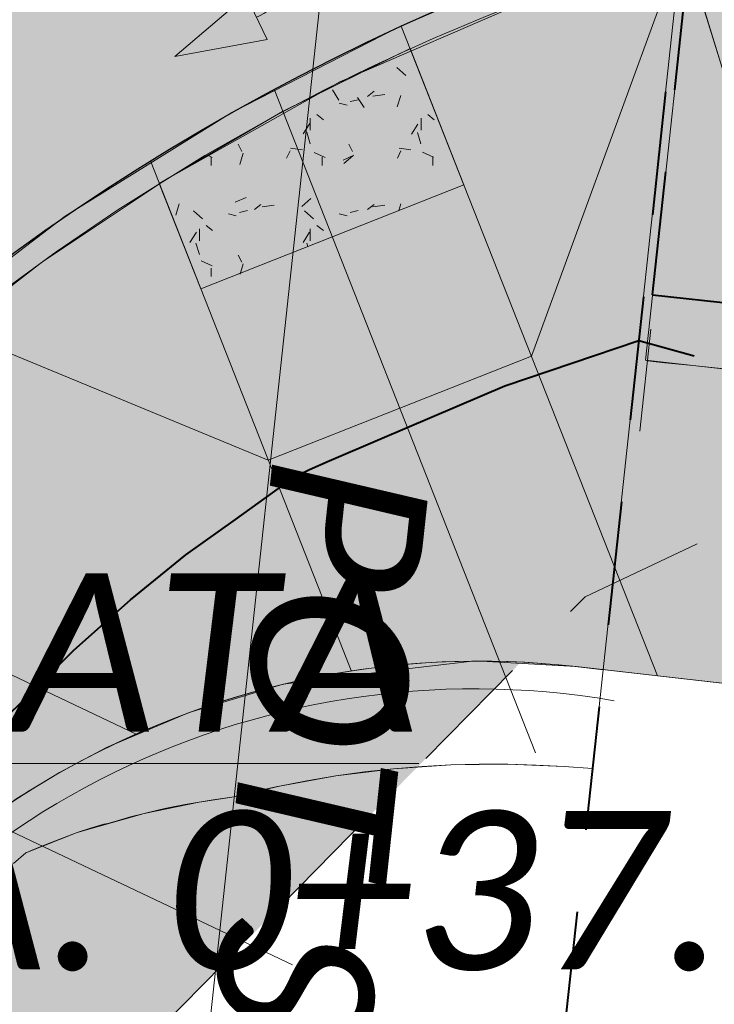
# Model space of a CAD drawing. Extents: x -11 to 1364399, y -11 to 423796.
# Tile 24 of 55: x 1364286 to 1364298, y 423064 to 423081. Entities that reach past the tile are written whole.
import ezdxf

# ---------------------------------------------------------------- set-up
doc = ezdxf.new("R2010")
doc.units = 0
doc.header["$MEASUREMENT"] = 0
doc.linetypes.add('DGN Style 2', pattern=[3.645057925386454, 2.187034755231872, -1.458023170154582])
doc.linetypes.add('DGN Style 3', pattern=[5.103081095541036, 3.645057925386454, -1.458023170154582])
for name, color, linetype, lineweight, plot in [('CM_Corridor_Conceptual (Construction)', 7, 'Continuous', 0, False), ('CM_Corridor_Point_Control (Construction)', 7, 'Continuous', 0, False), ('CM_Corridor_Range_Conceptual (Construction)', 1, 'DGN Style 3', 30, False), ('CM_Corridor_Range_Final (Construction)', 1, 'DGN Style 2', 30, False), ('SC_Scratch1', 7, 'Continuous', 0, False), ('SC_Scratch13', 7, 'Continuous', 0, False), ('SC_Scratch2', 7, 'Continuous', 0, False)]:
    doc.layers.add(name, color=color, linetype=linetype, lineweight=lineweight, plot=plot)
for name, color, linetype, lineweight in [('DR_P_Flow_Arrow', 151, 'Continuous', 13), ('DT_P_Tie', 94, 'Continuous', 0), ('PV_P_Curb', 120, 'Continuous', 13), ('PV_P_Curb_Ramp', 120, 'Continuous', 13), ('PV_P_EOP', 7, 'Continuous', 30), ('PV_P_Saw_Cut_Line', 62, 'Continuous', 13), ('PV_P_Walk', 241, 'Continuous', 13), ('SC_Scratch17', 7, 'Continuous', 13), ('SC_Shading1', 253, 'Continuous', 0), ('SC_Shading3', 254, 'Continuous', 0), ('SH_Masking', 7, 'Continuous', 0)]:
    doc.layers.add(name, color=color, linetype=linetype, lineweight=lineweight)
doc.styles.add('~P_Label - CenterDescender', font='calibrii.ttf', dxfattribs={"height": 0.13999972})
doc.styles.add('~P_Label - LeftTop', font='calibrii.ttf', dxfattribs={"height": 0.13999972})

# ---------------------------------------------------------------- blocks, each defined once
blk = doc.blocks.new('*U34', base_point=(1364186.618291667, 423117.8898333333))
at = {"layer": 'CM_Corridor_Range_Final (Construction)', "linetype": 'DGN Style 2', "lineweight": 40, "transparency": 33554559, "flags": 128}
blk.add_lwpolyline([(1364150.329148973, 422716.7678084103), (1364230.713659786, 422858.7178362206, 0.1054653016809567), (1364304.20502974, 423092.066667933), (1364343.645341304, 423506.1780339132)], format="xyb", dxfattribs=at)
blk = doc.blocks.new('*U68', base_point=(1364219.727625, 422915.9233333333))
at = {"layer": 'CM_Corridor_Conceptual (Construction)', "transparency": 33554559}
blk.add_rational_spline([(1364093.954141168, 422753.403720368), (1364104.522277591, 422765.9350585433), (1364115.090414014, 422778.4663967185), (1364125.658550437, 422790.9977348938), (1364145.170028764, 422822.6529385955), (1364164.681507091, 422854.3081422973), (1364184.192985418, 422885.963345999), (1364184.516933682, 422886.4935030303), (1364185.58392952, 422888.2300121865), (1364187.463358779, 422891.3490809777), (1364188.964707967, 422893.8746957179), (1364190.546353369, 422896.5683191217), (1364192.08791979, 422899.2300788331), (1364193.620349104, 422901.9112832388), (1364195.135619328, 422904.5986388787), (1364196.635731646, 422907.295438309), (1364198.120113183, 422910.0007244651), (1364199.588850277, 422912.714622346), (1364201.041869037, 422915.4369979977), (1364202.479105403, 422918.1677143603), (1364203.90061984, 422920.9069053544), (1364205.305942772, 422923.6535740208), (1364206.696703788, 422926.411168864), (1364208.066298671, 422929.1657572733), (1364209.44032588, 422931.971205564), (1364210.718800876, 422934.6174146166), (1364212.184980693, 422937.6989013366), (1364212.97931268, 422939.4019560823), (1364213.239577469, 422939.9590639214), (1364213.716583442, 422941.0890533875), (1364215.219189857, 422944.6209774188), (1364217.821324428, 422951.0192401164), (1364219.924476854, 422956.3680948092), (1364222.10054059, 422962.0774802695), (1364224.177638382, 422967.7243577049), (1364226.199755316, 422973.4165849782), (1364228.155230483, 422979.1255738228), (1364230.046756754, 422984.8577311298), (1364231.873338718, 422990.6105053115), (1364233.6349401, 422996.3836197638), (1364235.331294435, 423002.1762527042), (1364236.962178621, 423007.9875702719), (1364238.527475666, 423013.817318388), (1364240.026623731, 423019.662821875), (1364241.460889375, 423025.5308986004), (1364242.824344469, 423031.3912917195), (1364244.139403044, 423037.3581949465), (1364245.317591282, 423042.9839001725), (1364246.702573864, 423050.0029814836), (1364247.411709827, 423053.9489112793), (1364247.631928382, 423055.1388740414), (1364247.689590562, 423055.4539966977), (1364247.747252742, 423055.7691193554), (1364247.804914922, 423056.0842420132), (1364253.992388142, 423089.8986591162), (1364281.542445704, 423110.4581814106), (1364315.719468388, 423106.7661969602), (1364325.646686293, 423105.6938058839), (1364335.573904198, 423104.6214148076), (1364345.501122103, 423103.5490237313)], [1, 1, 1, 1, 1, 1, 1, 1, 1, 1, 1, 1, 1, 1, 1, 1, 1, 1, 1, 1, 1, 1, 1, 1, 1, 1, 1, 1, 1, 1, 1, 1, 1, 1, 1, 1, 1, 1, 1, 1, 1, 1, 1, 1, 1, 1, 1, 1, 1, 1, 1, 1, 1, 1, 0.8217109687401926, 0.8217109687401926, 1, 1, 1, 1], degree=3, knots=[0, 0, 0, 0, 0.1428571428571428, 0.1428571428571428, 0.1428571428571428, 0.2857142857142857, 0.2857142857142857, 0.2857142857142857, 0.2928392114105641, 0.3000593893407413, 0.3072795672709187, 0.3144997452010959, 0.3217199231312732, 0.3289401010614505, 0.3361602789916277, 0.3433804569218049, 0.3506006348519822, 0.3578208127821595, 0.3650409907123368, 0.372261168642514, 0.3794813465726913, 0.3867015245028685, 0.3939217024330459, 0.401141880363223, 0.4083620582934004, 0.4155822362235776, 0.4228024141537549, 0.4285714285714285, 0.4285714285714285, 0.4285714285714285, 0.4350069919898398, 0.4421870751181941, 0.4493671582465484, 0.4565472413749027, 0.463727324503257, 0.4709074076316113, 0.4780874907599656, 0.48526757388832, 0.4924476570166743, 0.4996277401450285, 0.5068078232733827, 0.5139879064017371, 0.5211679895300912, 0.5283480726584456, 0.5355281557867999, 0.5427082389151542, 0.5498883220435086, 0.5570684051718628, 0.5642484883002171, 0.5714285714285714, 0.5714285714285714, 0.5714285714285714, 0.7142857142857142, 0.7142857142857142, 0.7142857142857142, 0.8571428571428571, 0.8571428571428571, 0.8571428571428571, 1, 1, 1, 1], dxfattribs=at)
blk = doc.blocks.new('*U69', base_point=(1364219.727625, 422915.9233333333))
at = {"layer": 'CM_Corridor_Conceptual (Construction)', "transparency": 33554559}
blk.add_rational_spline([(1364093.954141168, 422753.403720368), (1364104.522277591, 422765.9350585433), (1364115.090414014, 422778.4663967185), (1364125.658550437, 422790.9977348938), (1364145.170028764, 422822.6529385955), (1364164.681507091, 422854.3081422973), (1364184.192985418, 422885.963345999), (1364184.516933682, 422886.4935030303), (1364185.58392952, 422888.2300121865), (1364187.463358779, 422891.3490809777), (1364188.964707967, 422893.8746957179), (1364190.546353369, 422896.5683191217), (1364192.08791979, 422899.2300788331), (1364193.620349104, 422901.9112832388), (1364195.135619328, 422904.5986388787), (1364196.635731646, 422907.295438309), (1364198.120113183, 422910.0007244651), (1364199.588850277, 422912.714622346), (1364201.041869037, 422915.4369979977), (1364202.479105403, 422918.1677143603), (1364203.90061984, 422920.9069053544), (1364205.305942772, 422923.6535740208), (1364206.696703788, 422926.411168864), (1364208.066298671, 422929.1657572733), (1364209.44032588, 422931.971205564), (1364210.718800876, 422934.6174146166), (1364212.184980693, 422937.6989013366), (1364212.97931268, 422939.4019560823), (1364213.239577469, 422939.9590639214), (1364213.716583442, 422941.0890533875), (1364215.219189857, 422944.6209774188), (1364217.821324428, 422951.0192401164), (1364219.924476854, 422956.3680948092), (1364222.10054059, 422962.0774802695), (1364224.177638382, 422967.7243577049), (1364226.199755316, 422973.4165849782), (1364228.155230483, 422979.1255738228), (1364230.046756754, 422984.8577311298), (1364231.873338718, 422990.6105053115), (1364233.6349401, 422996.3836197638), (1364235.331294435, 423002.1762527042), (1364236.962178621, 423007.9875702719), (1364238.527475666, 423013.817318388), (1364240.026623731, 423019.662821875), (1364241.460889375, 423025.5308986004), (1364242.824344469, 423031.3912917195), (1364244.139403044, 423037.3581949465), (1364245.317591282, 423042.9839001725), (1364246.702573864, 423050.0029814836), (1364247.411709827, 423053.9489112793), (1364247.631928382, 423055.1388740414), (1364247.689590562, 423055.4539966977), (1364247.747252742, 423055.7691193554), (1364247.804914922, 423056.0842420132), (1364253.992388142, 423089.8986591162), (1364281.542445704, 423110.4581814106), (1364315.719468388, 423106.7661969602), (1364325.646686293, 423105.6938058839), (1364335.573904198, 423104.6214148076), (1364345.501122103, 423103.5490237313)], [1, 1, 1, 1, 1, 1, 1, 1, 1, 1, 1, 1, 1, 1, 1, 1, 1, 1, 1, 1, 1, 1, 1, 1, 1, 1, 1, 1, 1, 1, 1, 1, 1, 1, 1, 1, 1, 1, 1, 1, 1, 1, 1, 1, 1, 1, 1, 1, 1, 1, 1, 1, 1, 1, 0.8217109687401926, 0.8217109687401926, 1, 1, 1, 1], degree=3, knots=[0, 0, 0, 0, 0.1428571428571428, 0.1428571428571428, 0.1428571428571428, 0.2857142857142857, 0.2857142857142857, 0.2857142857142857, 0.2928392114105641, 0.3000593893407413, 0.3072795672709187, 0.3144997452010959, 0.3217199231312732, 0.3289401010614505, 0.3361602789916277, 0.3433804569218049, 0.3506006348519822, 0.3578208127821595, 0.3650409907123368, 0.372261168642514, 0.3794813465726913, 0.3867015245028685, 0.3939217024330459, 0.401141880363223, 0.4083620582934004, 0.4155822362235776, 0.4228024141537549, 0.4285714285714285, 0.4285714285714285, 0.4285714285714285, 0.4350069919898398, 0.4421870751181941, 0.4493671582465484, 0.4565472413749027, 0.463727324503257, 0.4709074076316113, 0.4780874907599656, 0.48526757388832, 0.4924476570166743, 0.4996277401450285, 0.5068078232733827, 0.5139879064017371, 0.5211679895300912, 0.5283480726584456, 0.5355281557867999, 0.5427082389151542, 0.5498883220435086, 0.5570684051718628, 0.5642484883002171, 0.5714285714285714, 0.5714285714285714, 0.5714285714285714, 0.7142857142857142, 0.7142857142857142, 0.7142857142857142, 0.8571428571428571, 0.8571428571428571, 0.8571428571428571, 1, 1, 1, 1], dxfattribs=at)
blk = doc.blocks.new('*U87', base_point=(1364303.430958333, 423081.2505))
at = {"layer": 'CM_Corridor_Conceptual (Construction)', "transparency": 33554559}
for p, q in [((1364298.070049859, 423087.9113807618), (1364298.264871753, 423089.7148640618)), ((1364310.090679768, 423086.6128481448), (1364310.285501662, 423088.4163314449)), ((1364296.77123723, 423075.8881587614), (1364296.576415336, 423074.0846754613)), ((1364308.79186714, 423074.5896261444), (1364308.597045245, 423072.7861428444))]:
    blk.add_line(p, q, dxfattribs=at)
at = {"layer": 'CM_Corridor_Conceptual (Construction)', "transparency": 33554559, "flags": 128}
blk.add_lwpolyline([(1364297.972490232, 423087.3137393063), (1364298.010666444, 423087.3096153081), (1364298.315370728, 423087.2766995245), (1364298.812478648, 423087.2229992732), (1364299.309586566, 423087.1692990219), (1364299.806694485, 423087.1155987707), (1364300.126792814, 423087.0810200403), (1364300.303802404, 423087.0618985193), (1364300.800910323, 423087.0081982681), (1364301.298018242, 423086.9544980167), (1364301.828422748, 423086.8972008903), (1364302.29223408, 423086.8470975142), (1364302.789341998, 423086.7933972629), (1364303.286449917, 423086.7396970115), (1364303.783557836, 423086.6859967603), (1364304.280665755, 423086.632296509), (1364304.777773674, 423086.5785962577), (1364305.274881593, 423086.5248960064), (1364305.71464678, 423086.4773902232), (1364306.26909743, 423086.4174955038), (1364306.766205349, 423086.3637952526), (1364307.263313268, 423086.3100950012), (1364307.760421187, 423086.25639475), (1364308.257529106, 423086.2026944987), (1364308.754637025, 423086.1489942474), (1364309.251744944, 423086.095293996), (1364309.709453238, 423086.0458499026), (1364310.05835727, 423086.0081594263), (1364309.407992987, 423079.9876804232), (1364309.084348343, 423079.8902173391), (1364309.043180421, 423079.878104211), (1364308.576389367, 423079.8434684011), (1364308.070517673, 423079.8160416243), (1364307.565796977, 423079.7992697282), (1364307.062232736, 423079.7932032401), (1364306.559830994, 423079.7978981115), (1364306.058598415, 423079.8134160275), (1364305.558542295, 423079.8398245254), (1364305.05967058, 423079.8771971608), (1364305.002200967, 423079.882217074), (1364304.565273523, 423079.9559920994), (1364304.072506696, 423080.0498782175), (1364303.580952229, 423080.1549872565), (1364303.090620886, 423080.2714188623), (1364302.601524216, 423080.3992799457), (1364302.13318559, 423080.7193000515), (1364301.719546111, 423081.5456749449), (1364301.319104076, 423082.1823934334), (1364301.284707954, 423082.1758118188), (1364300.770773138, 423082.0737440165), (1364300.256060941, 423081.9644799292), (1364299.004989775, 423075.038676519), (1364298.832399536, 423075.0987083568), (1364298.512357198, 423075.1338054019), (1364298.01526976, 423075.1876952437), (1364297.518093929, 423075.2407668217), (1364297.020819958, 423075.2929299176), (1364296.715960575, 423075.3244099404), (1364296.67877787, 423075.3377309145)], close=True, dxfattribs=at)
blk = doc.blocks.new('*U88', base_point=(1364303.430958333, 423076.3810833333))
at = {"layer": 'CM_Corridor_Range_Conceptual (Construction)', "linetype": 'DGN Style 2', "lineweight": 40, "transparency": 33554559}
for p, q in [((1364296.803559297, 423076.4928434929), (1364297.972487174, 423087.3137109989)), ((1364296.803559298, 423076.4928434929), (1364308.889426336, 423075.187263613))]:
    blk.add_line(p, q, dxfattribs=at)
blk = doc.blocks.new('*U96', base_point=(1364269.695, 423071.2660416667))
at = {"layer": 'CM_Corridor_Conceptual (Construction)', "transparency": 33554559, "flags": 128}
blk.add_lwpolyline([(1364297.817967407, 423087.3304316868), (1364295.742848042, 423068.1208703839), (1364295.243987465, 423068.1555796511), (1364294.744068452, 423068.1832573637), (1364294.242682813, 423068.1973583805), (1364293.739826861, 423068.1978485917), (1364293.235491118, 423068.1846402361), (1364292.729660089, 423068.1575899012), (1364292.222311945, 423068.1164954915), (1364291.713418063, 423068.0610920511), (1364291.202942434, 423067.9910462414), (1364290.690840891, 423067.9059492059), (1364290.207952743, 423067.8117982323), (1364290.1770613, 423067.8053183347), (1364289.661557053, 423067.6887221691), (1364289.410619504, 423067.6196931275), (1364289.282558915, 423067.6032034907), (1364289.035115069, 423067.5682308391), (1364288.788794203, 423067.5293302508), (1364288.54366713, 423067.4865498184), (1364288.299802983, 423067.4399387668), (1364288.184837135, 423067.4165556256), (1364288.057165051, 423067.3868548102), (1364287.815928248, 423067.327658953), (1364287.576279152, 423067.2648364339), (1364287.338278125, 423067.1984425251), (1364287.175115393, 423067.1505976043), (1364287.101883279, 423067.1373949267), (1364286.867147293, 423067.0679845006), (1364286.634382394, 423066.9882540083), (1364286.403606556, 423066.9042997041), (1364286.17490169, 423066.8162274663), (1364285.948345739, 423066.7241437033), (1364285.724012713, 423066.6281552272), (1364285.510188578, 423066.4455173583)], dxfattribs=at)
blk = doc.blocks.new('*U97', base_point=(1364272.867916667, 423057.1724583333))
at = {"layer": 'CM_Corridor_Range_Conceptual (Construction)', "linetype": 'DGN Style 2', "lineweight": 40, "transparency": 33554559}
blk.add_line((1364297.817967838, 423087.3304356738), (1364291.204901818, 423026.1127056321), dxfattribs=at)
at = {"layer": 'CM_Corridor_Range_Conceptual (Construction)', "linetype": 'DGN Style 2', "lineweight": 40, "transparency": 33554559, "flags": 128}
blk.add_lwpolyline([(1364247.917835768, 423055.1430484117, -0.3950021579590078), (1364291.612296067, 423088.0008054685), (1364297.817967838, 423087.3304356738)], format="xyb", dxfattribs=at)
blk = doc.blocks.new('DFL-P')
at = {"layer": 'DR_P_Flow_Arrow', "linetype": 'Continuous', "lineweight": 0, "extrusion": (0, 0, -1)}
blk.add_hatch(color=151, dxfattribs=at).paths.add_polyline_path([(0.08000000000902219, -0.02141666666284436), (1.455191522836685e-11, 0), (0.08000000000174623, 0.02150000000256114)])
at = {"layer": 'DR_P_Flow_Arrow', "color": 151, "linetype": 'Continuous', "lineweight": 0}
blk.add_lwpolyline([(-0.08000000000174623, 0.02150000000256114), (-1.455191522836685e-11, 0), (-0.08000000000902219, -0.02141666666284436)], close=True, dxfattribs=at)
at = {"layer": 'DR_P_Flow_Arrow', "color": 151, "linetype": 'Continuous', "lineweight": 13}
blk.add_open_spline([(-0.07991666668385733, 0.0002499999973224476), (-0.080972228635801, 0.0002484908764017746), (-0.08202740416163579, 0.0002466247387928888), (-0.0830833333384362, 0.0002500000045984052), (-0.09434074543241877, 0.0002859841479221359), (-0.1052179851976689, 0.004996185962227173), (-0.1160000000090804, 0.007750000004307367), (-0.1230449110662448, 0.009549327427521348), (-0.1299069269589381, 0.0131001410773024), (-0.1368333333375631, 0.01499999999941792), (-0.1544556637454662, 0.01983366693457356), (-0.1634954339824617, -0.02017865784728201), (-0.1792500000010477, -0.02174999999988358), (-0.1971231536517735, -0.0235326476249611), (-0.2125194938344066, 0.01817253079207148), (-0.2277499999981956, 0.01949999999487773), (-0.244387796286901, 0.02095012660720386), (-0.2652377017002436, -0.0280542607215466), (-0.2837500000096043, -0.02174999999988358), (-0.2904158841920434, -0.01947997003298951), (-0.2867356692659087, 0.0006720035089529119), (-0.2950833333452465, 0.0005833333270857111), (-0.3133888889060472, 0.0003888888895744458), (-0.331694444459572, 0.0001944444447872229), (-0.3500000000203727, 0)], degree=3, knots=[0, 0, 0, 0, 0.009645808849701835, 0.009645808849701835, 0.009645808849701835, 0.1124811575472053, 0.1124811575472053, 0.1124811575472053, 0.1796732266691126, 0.1796732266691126, 0.1796732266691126, 0.3506249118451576, 0.3506249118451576, 0.3506249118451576, 0.5445652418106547, 0.5445652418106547, 0.5445652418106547, 0.7564255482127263, 0.7564255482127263, 0.7564255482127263, 0.8327119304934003, 0.8327119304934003, 0.8327119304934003, 1, 1, 1, 1], dxfattribs=at)
blk = doc.blocks.new('DrawLeaderAnnotation_3')
at = {"layer": 'SC_Scratch1', "color": 1}
blk.add_line((2.546585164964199e-11, 7.275957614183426e-11), (2.250000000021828, 7.275957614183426e-11), dxfattribs=at)
blk = doc.blocks.new('*U129', base_point=(1364276.417208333, 423066.3387083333))
at = {"layer": 'CM_Corridor_Point_Control (Construction)', "transparency": 33554636, "flags": 128}
blk.add_lwpolyline([(1364245.963053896, 423044.6183946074, 0.004997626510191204), (1364247.917800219, 423055.1430546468, -0.3950021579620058), (1364291.612299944, 423088.0008413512), (1364307.658002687, 423086.2674988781)], format="xyb", dxfattribs=at)
blk = doc.blocks.new('*U130', base_point=(1364278.410958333, 423070.5782916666))
at = {"layer": 'CM_Corridor_Point_Control (Construction)', "transparency": 33554636, "flags": 128}
blk.add_lwpolyline([(1364247.552359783, 423053.0833413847, 0.0009766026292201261), (1364247.917800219, 423055.1430546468, -0.3950021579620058), (1364291.612299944, 423088.0008413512), (1364310.058962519, 423086.0081343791)], format="xyb", dxfattribs=at)

msp = doc.modelspace()

# ---------------------------------------------------------------- hatches: boundary and pattern name
at = {"layer": 'PV_P_Curb_Ramp', "linetype": 'Continuous', "lineweight": 0}
h = msp.add_hatch(dxfattribs=at)
h.set_pattern_fill('TDOMEP', scale=0.1, style=0, pattern_type=2)
h.set_pattern_definition([(106.699244, (27285801.481438, 8461564.505518), (-3.916665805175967, 11.74999949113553), [0.2113, -40.679902]), (138.814, (27285802, 8461564), (-3.916664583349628, 3.9166757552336), [0.210636, -41.42420000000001]), (171.87, (27285802, 8461564), (-23.50009275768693, 3.916636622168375), [0.211286, -27.4838]), (204.443955, (27285801.05304, 8461564.876492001), (-7.833332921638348, -3.916666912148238), [0.211184, -47.11407800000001]), (237.529, (27285800, 8461564), (-19.58326180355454, -31.33345074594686), [0.211406, -50.85560000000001]), (270, (27285800.747286, 8461564.610748), (-3.916666, -3.916666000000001), [0.21088, -3.705786]), (302.4712, (27285800, 8461564), (-19.58337117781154, 31.33338238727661), [0.210944, -50.8562]), (335.556, (27285800, 8461564), (-35.25005048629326, 15.6667226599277), [0.211512, -47.1138]), (8.130102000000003, (27285801.05309, 8461564.134378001), (-23.50000064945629, -3.916666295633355), [0.211274, -27.483742]), (41.185925, (27285801.26224, 8461564.164255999), (-3.91666669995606, -3.91666799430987), [0.211382, -41.423356]), (73.300756, (27285801.42132001, 8461564.303452), (-7.833333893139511, -27.41666675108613), [0.21082, -40.680382]), (106.699244, (27285801.481438, 8461566.463852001), (-3.916665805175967, 11.74999949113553), [0.2113, -40.679902]), (138.814075, (27285801.420722, 8461566.66624), (-3.91666669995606, 3.91666799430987), [0.210636, -41.424102]), (171.87, (27285802, 8461566), (-23.50009275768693, 3.916636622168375), [0.211286, -27.4838]), (204.443955, (27285801.05304, 8461566.834824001), (-7.833332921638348, -3.916666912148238), [0.211184, -47.11407800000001]), (237.529, (27285800, 8461566), (-19.58326180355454, -31.33345074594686), [0.211406, -50.85560000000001]), (270, (27285800.747286, 8461566.569082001), (-3.916666, -3.916666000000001), [0.21088, -3.705786]), (302.471192, (27285800.747286, 8461566.3582), (-19.58333351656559, 31.33333281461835), [0.210944, -50.85614200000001]), (335.556, (27285800, 8461566), (-35.25005048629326, 15.6667226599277), [0.211512, -47.1138]), (8.130102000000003, (27285801.05309, 8461566.092712), (-23.50000064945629, -3.916666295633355), [0.211274, -27.483742]), (41.185925, (27285801.26224, 8461566.122590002), (-3.91666669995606, -3.91666799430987), [0.211382, -41.423356]), (73.300756, (27285801.42132001, 8461566.261786), (-7.833333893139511, -27.41666675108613), [0.21082, -40.680382]), (106.699244, (27285803.439772, 8461564.505518), (-3.916665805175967, 11.74999949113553), [0.2113, -40.679902]), (138.814, (27285804, 8461564), (-3.916664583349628, 3.9166757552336), [0.210636, -41.42420000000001]), (171.87, (27285804, 8461564), (-23.50009275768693, 3.916636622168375), [0.211286, -27.4838]), (204.444, (27285804, 8461564), (-7.833337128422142, -3.916676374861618), [0.211184, -47.114]), (237.529, (27285802, 8461564), (-19.58326180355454, -31.33345074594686), [0.211406, -50.85560000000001]), (270, (27285802.70562001, 8461564.610748), (-3.916666, -3.916666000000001), [0.21088, -3.705786]), (302.4712, (27285802, 8461564), (-19.58337117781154, 31.33338238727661), [0.210944, -50.8562]), (335.556, (27285802, 8461564), (-35.25005048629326, 15.6667226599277), [0.211512, -47.1138]), (8.130102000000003, (27285803.011424, 8461564.134378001), (-23.50000064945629, -3.916666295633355), [0.211274, -27.483742]), (41.1859, (27285804, 8461564), (-3.916671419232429, -3.916668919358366), [0.211382, -41.4234]), (73.3008, (27285804, 8461564), (-7.833285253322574, -27.41658081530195), [0.21082, -40.6804]), (106.699244, (27285803.439772, 8461566.463852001), (-3.916665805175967, 11.74999949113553), [0.2113, -40.679902]), (138.814075, (27285803.379056, 8461566.66624), (-3.91666669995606, 3.91666799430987), [0.210636, -41.424102]), (171.87, (27285804, 8461566), (-23.50009275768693, 3.916636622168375), [0.211286, -27.4838]), (204.444, (27285804, 8461566), (-7.833337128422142, -3.916676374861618), [0.211184, -47.114]), (237.529, (27285802, 8461566), (-19.58326180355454, -31.33345074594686), [0.211406, -50.85560000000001]), (270, (27285802.70562001, 8461566.569082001), (-3.916666, -3.916666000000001), [0.21088, -3.705786]), (302.471192, (27285802.70562001, 8461566.3582), (-19.58333351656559, 31.33333281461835), [0.210944, -50.85614200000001]), (335.556, (27285802, 8461566), (-35.25005048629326, 15.6667226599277), [0.211512, -47.1138]), (8.130102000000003, (27285803.011424, 8461566.092712), (-23.50000064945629, -3.916666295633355), [0.211274, -27.483742]), (41.1859, (27285804, 8461566), (-3.916671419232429, -3.916668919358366), [0.211382, -41.4234]), (73.3008, (27285804, 8461566), (-7.833285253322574, -27.41658081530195), [0.21082, -40.6804]), (116.565051, (27285801.273104, 8461566.463852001), (-3.91666624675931, 3.916667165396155), [0.144628, -8.613304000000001]), (165.963757, (27285801.208426, 8461566.59321), (-11.75000025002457, 3.916667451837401), [0.142966, -16.005866]), (218.66, (27285802, 8461566), (-15.66662842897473, -11.75005402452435), [0.14589, -24.933]), (270, (27285800.955808, 8461566.536748), (-3.916666, -3.916666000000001), [0.145212, -3.771456]), (321.340192, (27285800.955808, 8461566.391536), (-3.916667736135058, 3.916666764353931), [0.144994, -24.93391]), (12.528808, (27285801.06903, 8461566.30096), (-19.58333241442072, -3.916666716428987), [0.145032, -35.96485]), (65.556045, (27285801.210608, 8461566.332422), (-3.916666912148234, -7.833332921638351), [0.145532, -47.17973]), (116.565051, (27285803.231438, 8461566.463852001), (-3.91666624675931, 3.916667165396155), [0.144628, -8.613304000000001]), (165.963757, (27285803.166758, 8461566.59321), (-11.75000025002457, 3.916667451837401), [0.142966, -16.005866]), (218.66, (27285804, 8461566), (-15.66662842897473, -11.75005402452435), [0.14589, -24.933]), (270, (27285802.91414201, 8461566.536748), (-3.916666, -3.916666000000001), [0.145212, -3.771456]), (321.340192, (27285802.91414201, 8461566.391536), (-3.916667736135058, 3.916666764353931), [0.144994, -24.93391]), (12.528808, (27285803.027362, 8461566.30096), (-19.58333241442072, -3.916666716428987), [0.145032, -35.96485]), (65.556045, (27285803.168942, 8461566.332422), (-3.916666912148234, -7.833332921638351), [0.145532, -47.17973]), (116.565051, (27285803.231438, 8461564.505518), (-3.91666624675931, 3.916667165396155), [0.144628, -8.613304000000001]), (165.963757, (27285803.166758, 8461564.634878), (-11.75000025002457, 3.916667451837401), [0.142966, -16.005866]), (218.66, (27285804, 8461564), (-15.66662842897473, -11.75005402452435), [0.14589, -24.933]), (270, (27285802.91414201, 8461564.578416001), (-3.916666, -3.916666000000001), [0.145212, -3.771456]), (321.340192, (27285802.91414201, 8461564.433203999), (-3.916667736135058, 3.916666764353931), [0.144994, -24.93391]), (12.528808, (27285803.027362, 8461564.342626), (-19.58333241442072, -3.916666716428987), [0.145032, -35.96485]), (65.556045, (27285803.168942, 8461564.374088), (-3.916666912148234, -7.833332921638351), [0.145532, -47.17973]), (116.565051, (27285801.273104, 8461564.505518), (-3.91666624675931, 3.916667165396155), [0.144628, -8.613304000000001]), (165.963757, (27285801.208426, 8461564.634878), (-11.75000025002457, 3.916667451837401), [0.142966, -16.005866]), (218.66, (27285802, 8461564), (-15.66662842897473, -11.75005402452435), [0.14589, -24.933]), (270, (27285800.955808, 8461564.578416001), (-3.916666, -3.916666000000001), [0.145212, -3.771456]), (321.340192, (27285800.955808, 8461564.433203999), (-3.916667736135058, 3.916666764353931), [0.144994, -24.93391]), (12.528808, (27285801.06903, 8461564.342626), (-19.58333241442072, -3.916666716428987), [0.145032, -35.96485]), (65.556045, (27285801.210608, 8461564.374088), (-3.916666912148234, -7.833332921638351), [0.145532, -47.17973])])
h.paths.add_polyline_path([(1364288.08430834, 423078.4604622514), (1364290.265220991, 423079.7334720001), (1364292.519203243, 423080.8439510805), (1364293.469405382, 423078.4334465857), (1364288.817764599, 423076.5998059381)], flags=0)
at = {"layer": 'SC_Scratch13', "linetype": 'DGN Style 2'}
msp.add_hatch(color=5, dxfattribs=at).paths.add_polyline_path([(1364106.058810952, 422741.8375425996), (1364109.301413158, 422740.0012978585), (1364133.475498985, 422731.6815323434), (1364138.264003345, 422731.781569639), (1364145.721355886, 422760.2334480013), (1364164.775421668, 422794.9050752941), (1364178.047117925, 422816.8656493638), (1364179.917047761, 422815.7355723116), (1364192.262923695, 422809.9673586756), (1364202.213834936, 422825.5110811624), (1364188.540494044, 422833.8225268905), (1364199.776153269, 422851.6953884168), (1364210.464872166, 422868.8855704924), (1364222.633153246, 422861.319429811), (1364229.494662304, 422877.8417481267), (1364219.936807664, 422884.0871756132), (1364234.103776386, 422907.101051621), (1364239.398990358, 422916.5211026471), (1364240.268862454, 422919.3066128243), (1364252.354556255, 422915.532436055), (1364258.056539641, 422933.7913649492), (1364248.117625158, 422937.6005885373), (1364255.97959487, 422943.7963994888), (1364256.971005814, 422951.6159928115), (1364258.152470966, 422961.7517566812), (1364271.15219589, 423007.0405156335), (1364276.883356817, 423005.3954381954), (1364285.779652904, 423025.7294247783), (1364272.887527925, 423028.4620481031), (1364280.107499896, 423050.7128646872), (1364282.560031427, 423057.9133969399), (1364295.612529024, 423071.1556957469), (1364303.468202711, 423074.8707228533), (1364308.88216295, 423075.3809204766), (1364310.104979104, 423086.4341139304), (1364289.638582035, 423088.1390572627), (1364275.745949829, 423086.3299586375), (1364265.066330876, 423081.6610517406), (1364256.229245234, 423072.7729994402), (1364250.7855738, 423063.4003646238), (1364248.2225025, 423054.1544695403), (1364247.193705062, 423048.240184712), (1364237.938929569, 423006.9209636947), (1364229.809668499, 422979.780741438), (1364220.569214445, 422954.1932779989), (1364205.927297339, 422920.5471462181), (1364202.030207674, 422912.6016370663), (1364182.449605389, 422876.7351153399), (1364165.790647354, 422847.3172644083), (1364148.566166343, 422816.9007633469), (1364138.497385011, 422799.1204251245), (1364131.636827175, 422787.0054496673), (1364123.827341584, 422773.2147742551), (1364116.136471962, 422759.6335613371), (1364109.041478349, 422747.1045985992)], flags=0)
at = {"layer": 'SC_Shading1', "transparency": 33554610}
msp.add_hatch(color=253, dxfattribs=at).paths.add_polyline_path([(1364309.935504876, 423084.8709040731), (1364310.097791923, 423086.3675815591), (1364291.933566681, 423087.9704182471), (1364289.147600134, 423088.2162558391), (1364285.911887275, 423088.2075061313), (1364284.05391372, 423088.0989077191), (1364281.848901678, 423087.8567528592), (1364279.444353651, 423087.4499279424), (1364277.127417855, 423086.9127440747), (1364274.881483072, 423086.2502643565), (1364272.869374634, 423085.5321236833), (1364270.672331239, 423084.6049416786), (1364269.720233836, 423084.123951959), (1364268.590448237, 423083.5782121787), (1364267.134649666, 423082.7676764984), (1364265.540960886, 423081.7856320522), (1364264.074298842, 423080.7534388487), (1364262.989406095, 423079.984373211), (1364261.877791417, 423079.1009638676), (1364260.564686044, 423077.9702141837), (1364259.418766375, 423076.8543353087), (1364257.960808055, 423075.4030206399), (1364256.884014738, 423074.1912916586), (1364255.790135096, 423072.8512855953), (1364254.559968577, 423071.1891428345), (1364253.330642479, 423069.3265967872), (1364252.260997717, 423067.496786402), (1364251.36223727, 423065.7622852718), (1364250.280330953, 423063.3429749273), (1364249.575134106, 423061.4837251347), (1364248.974495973, 423059.6297690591), (1364248.286630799, 423056.9891072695), (1364247.873486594, 423054.8902479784), (1364246.792943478, 423048.944753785), (1364245.677935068, 423043.174877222), (1364243.427258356, 423032.4377120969), (1364240.733745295, 423020.8291887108), (1364236.193743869, 423003.4748293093), (1364233.243069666, 422993.3094975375), (1364232.134360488, 422989.6730870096), (1364228.134655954, 422977.2580508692), (1364225.093213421, 422968.4517408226), (1364218.98766839, 422952.1088606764), (1364214.116181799, 422940.1184228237), (1364206.64375308, 422923.1715531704), (1364199.027836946, 422907.3637163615), (1364190.648667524, 422891.2156992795), (1364181.250766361, 422874.6181006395), (1364173.842766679, 422861.5364042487), (1364165.382181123, 422846.5959592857), (1364156.875916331, 422831.5748499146), (1364148.529528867, 422816.8360659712), (1364142.022178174, 422805.3448146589), (1364135.293193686, 422793.4621829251), (1364129.281748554, 422782.8466451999), (1364122.881048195, 422771.5437264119), (1364116.937925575, 422761.0488385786), (1364111.07861367, 422750.7019510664), (1364106.058810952, 422741.8375425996), (1364110.959984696, 422739.0620697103), (1364122.916269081, 422753.2394267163), (1364143.590629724, 422777.7543832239), (1364159.660139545, 422803.7670629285), (1364180.590461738, 422837.7271445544), (1364204.01651421, 422875.7366241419), (1364211.582160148, 422888.5263438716), (1364219.083117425, 422902.0098770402), (1364224.749672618, 422912.8250922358), (1364231.621522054, 422926.7901529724), (1364236.867695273, 422938.8302447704), (1364242.486519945, 422953.1340207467), (1364246.205760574, 422963.3127887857), (1364249.420935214, 422972.6130628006), (1364251.703079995, 422979.594637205), (1364253.976464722, 422986.7107124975), (1364259.548253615, 423006.3661158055), (1364262.088223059, 423016.2777878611), (1364263.439990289, 423021.8774451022), (1364266.758377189, 423036.9019379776), (1364267.399234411, 423040.0315680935), (1364268.965323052, 423047.9420906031), (1364269.870903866, 423053.0621302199), (1364270.772782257, 423056.5748864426), (1364272.220622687, 423060.546887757), (1364273.150503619, 423062.5729316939), (1364273.982742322, 423064.1689633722), (1364276.012291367, 423067.4674908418), (1364278.297380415, 423070.4896914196), (1364279.513027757, 423071.8816806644), (1364281.123982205, 423073.5433178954), (1364283.159708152, 423075.393035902), (1364286.423003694, 423077.8832880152), (1364289.36625717, 423079.716873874), (1364292.275764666, 423081.2055126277), (1364293.953081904, 423081.9329358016), (1364295.649045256, 423082.5784007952), (1364298.342068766, 423083.4282114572), (1364300.532022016, 423083.9691526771), (1364301.951849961, 423084.2508622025), (1364305.621685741, 423084.736185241), (1364308.081841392, 423084.870130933)], flags=0)
at = {"layer": 'SC_Shading3', "transparency": 33554610, "extrusion": (0, 0, -1)}
msp.add_hatch(color=254, dxfattribs=at).paths.add_polyline_path([(-1364273.805940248, 423033.9157570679), (-1364266.951075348, 423035.3622337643), (-1364267.983446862, 423040.4222975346), (-1364270.007746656, 423051.0526172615), (-1364270.64910205, 423054.2340021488), (-1364271.264536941, 423056.4718287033), (-1364271.970111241, 423058.5829735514), (-1364272.703624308, 423060.4527518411), (-1364273.373516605, 423061.9431237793), (-1364274.412142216, 423063.9722945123), (-1364276.088893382, 423066.7608526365), (-1364277.842502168, 423069.190996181), (-1364278.788757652, 423070.3863740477), (-1364279.698766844, 423071.4330034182), (-1364281.156824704, 423072.9662927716), (-1364283.636478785, 423075.2231011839), (-1364286.00023853, 423077.0611567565), (-1364288.197312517, 423078.5267643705), (-1364291.275550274, 423080.2566394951), (-1364294.630060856, 423081.7095394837), (-1364297.312049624, 423082.6471065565), (-1364297.453886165, 423082.3875659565), (-1364299.892374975, 423074.4589812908), (-1364300.012144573, 423074.1585281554), (-1364300.167838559, 423073.8967175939), (-1364300.283774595, 423073.747340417), (-1364300.437175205, 423073.5868564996), (-1364300.58864083, 423073.4585559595), (-1364300.791232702, 423073.3223029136), (-1364301.008332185, 423073.2120036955), (-1364301.237836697, 423073.1287261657), (-1364301.605887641, 423073.0567511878), (-1364312.211554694, 423071.9867583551), (-1364311.815211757, 423068.0582449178), (-1364295.446560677, 423069.9230629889), (-1364293.666552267, 423070.0259402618), (-1364292.205916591, 423069.8541116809), (-1364290.275683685, 423069.6102604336), (-1364288.613640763, 423069.1131441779), (-1364287.152025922, 423068.4910890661), (-1364286.31981736, 423068.0505876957), (-1364285.565406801, 423067.5901528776), (-1364284.513834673, 423066.8347859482), (-1364283.971387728, 423066.3834847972), (-1364282.77328971, 423065.2287645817), (-1364281.992174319, 423064.3210955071), (-1364280.614875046, 423062.2482876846), (-1364279.934161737, 423060.7815785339), (-1364279.582960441, 423059.3944791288), (-1364279.201710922, 423057.8286225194), (-1364278.647006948, 423055.54172915), (-1364278.027966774, 423053.0078556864), (-1364276.049841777, 423045.2792369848), (-1364274.655273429, 423038.0941705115)], flags=0)

# ---------------------------------------------------------------- linework, layer by layer
at = {"layer": 'DT_P_Tie', "flags": 128}
for points in [[(1364296.67877787, 423075.3377309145), (1364298.832399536, 423075.0987083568), (1364299.004989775, 423075.038676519)], [(1364285.724012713, 423066.6281552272), (1364286.634382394, 423066.9882540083), (1364287.815928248, 423067.327658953), (1364288.788794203, 423067.5293302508), (1364289.410619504, 423067.6196931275), (1364290.207952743, 423067.8117982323), (1364291.202942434, 423067.9910462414), (1364292.222311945, 423068.1164954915), (1364293.235491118, 423068.1846402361), (1364294.242682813, 423068.1973583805), (1364295.243987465, 423068.1555796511), (1364295.742848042, 423068.1208703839)]]:
    msp.add_lwpolyline(points, dxfattribs=at)
at = {"layer": 'PV_P_Curb', "flags": 128}
msp.add_lwpolyline([(1364270.046032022, 423051.2615642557), (1364270.460201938, 423053.3902403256), (1364270.939060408, 423055.3396724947), (1364271.678994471, 423057.7541423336), (1364272.338989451, 423059.5462419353), (1364273.013428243, 423061.1473219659), (1364273.790992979, 423062.78440987), (1364274.686084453, 423064.4610833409), (1364275.559486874, 423065.9310783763), (1364276.543456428, 423067.4310128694), (1364277.45736409, 423068.7023007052), (1364278.46539834, 423069.9904428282), (1364279.576202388, 423071.2917123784), (1364280.544835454, 423072.3387259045), (1364281.589577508, 423073.387379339), (1364283.00949669, 423074.6939974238), (1364284.241996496, 423075.7296530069), (1364285.225416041, 423076.4968144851), (1364286.261212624, 423077.2525385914), (1364287.350799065, 423077.9936067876), (1364288.889313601, 423078.9527958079), (1364290.108702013, 423079.6455384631), (1364291.004036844, 423080.1161749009, -0.04254576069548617), (1364297.311640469, 423082.6433189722)], format="xyb", dxfattribs=at)
at = {"layer": 'PV_P_Curb_Ramp'}
for p, q in [((1364294.662530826, 423075.406686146), (1364297.312049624, 423082.6471065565)), ((1364292.3628752, 423081.2405292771), (1364296.888906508, 423069.7587420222)), ((1364287.927478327, 423078.8583138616), (1364291.477802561, 423069.8517328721)), ((1364288.817764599, 423076.5998059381), (1364293.469405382, 423078.4334465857)), ((1364284.430249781, 423075.8765086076), (1364290.010890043, 423073.5730454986)), ((1364290.010890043, 423073.5730454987), (1364294.662530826, 423075.4066861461)), ((1364279.984415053, 423072.3777311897), (1364287.676018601, 423068.7303183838))]:
    msp.add_line(p, q, dxfattribs=at)
at = {"layer": 'PV_P_Curb_Ramp', "flags": 128}
msp.add_lwpolyline([(1364288.08430834, 423078.4604622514), (1364290.265220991, 423079.7334720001), (1364292.519203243, 423080.8439510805), (1364293.469405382, 423078.4334465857), (1364288.817764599, 423076.5998059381), (1364288.817764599, 423076.5998059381)], close=True, dxfattribs=at)
at = {"layer": 'PV_P_EOP', "flags": 128}
msp.add_lwpolyline([(1364269.553551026, 423051.3479498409), (1364269.982086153, 423053.5365458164, -0.2704802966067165), (1364297.36534072, 423083.1404268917)], format="xyb", dxfattribs=at)
at = {"layer": 'PV_P_Saw_Cut_Line', "flags": 128}
for points in [[(1364186.478372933, 422883.8494764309, 0.08405425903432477), (1364247.347645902, 423051.9495002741), (1364247.993991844, 423055.5641698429, -0.3898809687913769), (1364291.331744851, 423088.0301479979), (1364310.079509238, 423086.1983371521), (1364313.603179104, 423118.817257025)], [(1364247.917839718, 423055.1430477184, -0.3823552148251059), (1364289.860952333, 423088.1511436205), (1364291.852967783, 423087.9748027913), (1364297.817967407, 423087.3304316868)]]:
    msp.add_lwpolyline(points, format="xyb", dxfattribs=at)
at = {"layer": 'PV_P_Walk'}
msp.add_line((1364299.892374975, 423074.4589812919), (1364297.443860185, 423082.420164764), dxfattribs=at)
at = {"layer": 'PV_P_Walk', "flags": 128}
for points in [[(1364277.293270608, 423049.9903335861), (1364279.901923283, 423060.7045137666), (1364280.264272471, 423061.5706953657, -0.3177960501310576), (1364295.435060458, 423069.9243590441), (1364295.931561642, 423069.8678086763)], [(1364277.293270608, 423049.9903335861), (1364279.93712051, 423060.8490747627, -0.3327785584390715), (1364295.455446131, 423069.922050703), (1364304.858292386, 423068.8508202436)]]:
    msp.add_lwpolyline(points, format="xyb", dxfattribs=at)
at = {"layer": 'SC_Scratch13', "color": 5, "linetype": 'DGN Style 2'}
msp.add_lwpolyline([(1364258.152470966, 422961.7517566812), (1364271.15219589, 423007.0405156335), (1364276.883356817, 423005.3954381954), (1364285.779652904, 423025.7294247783), (1364272.887527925, 423028.4620481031), (1364280.107499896, 423050.7128646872), (1364282.560031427, 423057.9133969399), (1364295.612529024, 423071.1556957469), (1364303.468202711, 423074.8707228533), (1364308.88216295, 423075.3809204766), (1364310.104979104, 423086.4341139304), (1364289.638582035, 423088.1390572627), (1364275.745949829, 423086.3299586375), (1364265.066330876, 423081.6610517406), (1364256.229245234, 423072.7729994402), (1364250.7855738, 423063.4003646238), (1364248.2225025, 423054.1544695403), (1364247.193705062, 423048.240184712), (1364237.938929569, 423006.9209636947), (1364229.809668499, 422979.780741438)], dxfattribs=at)
at = {"layer": 'SC_Scratch17', "extrusion": (0, 0, -1)}
msp.add_arc((-1364293.66562355, 423055.0289283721), 14.5, 25.76362559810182, 99.75585887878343, dxfattribs=at)
at = {"layer": 'SC_Scratch2'}
for p, q in [((1364290.114036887, 423080.1284182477), (1364294.736861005, 423068.4010837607)), ((1364278.250370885, 423070.4331784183), (1364290.440277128, 423064.6526386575))]:
    msp.add_line(p, q, dxfattribs=at)
at = {"layer": 'SC_Shading1', "transparency": 33554610}
msp.add_lwpolyline([(1364276.012291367, 423067.4674908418), (1364278.297380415, 423070.4896914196), (1364279.513027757, 423071.8816806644), (1364281.123982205, 423073.5433178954), (1364283.159708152, 423075.393035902), (1364286.423003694, 423077.8832880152), (1364289.36625717, 423079.716873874), (1364292.275764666, 423081.2055126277), (1364293.953081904, 423081.9329358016), (1364295.649045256, 423082.5784007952), (1364298.342068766, 423083.4282114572)], dxfattribs=at)
at = {"layer": 'SC_Shading3', "transparency": 33554610}
for points in [[(1364276.088893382, 423066.7608526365), (1364277.842502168, 423069.190996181), (1364278.788757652, 423070.3863740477), (1364279.698766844, 423071.4330034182), (1364281.156824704, 423072.9662927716), (1364283.636478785, 423075.2231011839), (1364286.00023853, 423077.0611567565), (1364288.197312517, 423078.5267643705), (1364291.275550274, 423080.2566394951), (1364294.630060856, 423081.7095394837), (1364297.312049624, 423082.6471065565), (1364297.453886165, 423082.3875659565), (1364299.892374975, 423074.4589812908)], [(1364311.815211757, 423068.0582449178), (1364295.446560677, 423069.9230629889), (1364293.666552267, 423070.0259402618), (1364292.205916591, 423069.8541116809), (1364290.275683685, 423069.6102604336), (1364288.613640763, 423069.1131441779), (1364287.152025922, 423068.4910890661), (1364286.31981736, 423068.0505876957), (1364285.565406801, 423067.5901528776), (1364284.513834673, 423066.8347859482), (1364283.971387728, 423066.3834847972), (1364282.77328971, 423065.2287645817), (1364281.992174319, 423064.3210955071), (1364280.614875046, 423062.2482876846)]]:
    msp.add_lwpolyline(points, dxfattribs=at)
at = {"layer": 'SH_Masking', "lineweight": 40, "flags": 128}
msp.add_lwpolyline([(1364281.379079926, 423063.8373326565), (1364281.928237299, 423064.7166013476), (1364282.932035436, 423066.1611443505), (1364284.269335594, 423067.8317135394), (1364284.788927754, 423068.4064251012), (1364285.177090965, 423068.8357654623), (1364286.571930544, 423070.2142855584), (1364287.575406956, 423071.101822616), (1364288.555208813, 423071.895805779), (1364289.432318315, 423072.523717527), (1364290.488821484, 423073.2800549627), (1364290.742472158, 423073.4040553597), (1364291.08750745, 423073.5561473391), (1364292.024460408, 423073.9569753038), (1364294.191342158, 423074.8839661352), (1364296.560246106, 423075.687595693), (1364297.541347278, 423075.4113819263)], dxfattribs=at)

# ---------------------------------------------------------------- block references
at = {"layer": 'CM_Corridor_Conceptual (Construction)', "transparency": 33554559}
for name, p in [('*U68', (1364219.727625, 422915.9233333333)), ('*U69', (1364219.727625, 422915.9233333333)), ('*U96', (1364269.695, 423071.2660416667)), ('*U87', (1364303.430958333, 423081.2505))]:
    msp.add_blockref(name, p, dxfattribs=at)
at = {"layer": 'CM_Corridor_Point_Control (Construction)', "transparency": 33554636}
for name, p in [('*U129', (1364276.417208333, 423066.3387083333)), ('*U130', (1364278.410958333, 423070.5782916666))]:
    msp.add_blockref(name, p, dxfattribs=at)
at = {"layer": 'CM_Corridor_Range_Conceptual (Construction)', "linetype": 'DGN Style 2', "lineweight": 40, "transparency": 33554559}
for name, p in [('*U97', (1364272.867916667, 423057.1724583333)), ('*U88', (1364303.430958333, 423076.3810833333))]:
    msp.add_blockref(name, p, dxfattribs=at)
at = {"layer": 'CM_Corridor_Range_Final (Construction)', "linetype": 'DGN Style 2', "lineweight": 40, "transparency": 33554559}
msp.add_blockref('*U34', (1364186.618291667, 423117.8898333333), dxfattribs=at)
at = {"layer": 'DR_P_Flow_Arrow', "color": 151, "linetype": 'Continuous', "lineweight": 0, "extrusion": (0, 0, -1), "xscale": 20, "yscale": 20, "zscale": 20, "rotation": 334.4722607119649}
msp.add_blockref('DFL-P', (-1364288.360762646, 423080.7042279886), dxfattribs=at)
at = {"layer": 'SC_Scratch1', "color": 1, "xscale": 20, "yscale": 20, "zscale": 20, "rotation": 263.8345125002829}
msp.add_blockref('DrawLeaderAnnotation_3', (1364291.612299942, 423088.0008413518), dxfattribs=at)

# ---------------------------------------------------------------- texts
at = {"layer": 'SC_Scratch1', "color": 1, "insert": (1364288.390284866, 423058.1743662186), "char_height": 2.800000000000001, "attachment_point": 8, "rotation": 263.83451250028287, "line_spacing_factor": 0.8999999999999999, "style": '~P_Label - CenterDescender'}
msp.add_mtext('POT STA. 0+60.19', dxfattribs=at)
at = {"layer": 'SC_Scratch1', "color": 1, "insert": (1364269.765050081, 423071.5719479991), "char_height": 2.800000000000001, "attachment_point": 1, "line_spacing_factor": 0.9, "style": '~P_Label - LeftTop'}
msp.add_mtext('\\LCURVE DATA\\P\\lP.I. = STA. 0+37.44\\PΔ  = 86°12\'59" RT\\PDc = 143°14\'22"\\PR  = 40.00\'\\PT  = 37.44\'\\PL  = 60.19\'\\PE  = 14.79\'', dxfattribs=at)

doc.saveas('drawing.dxf')
